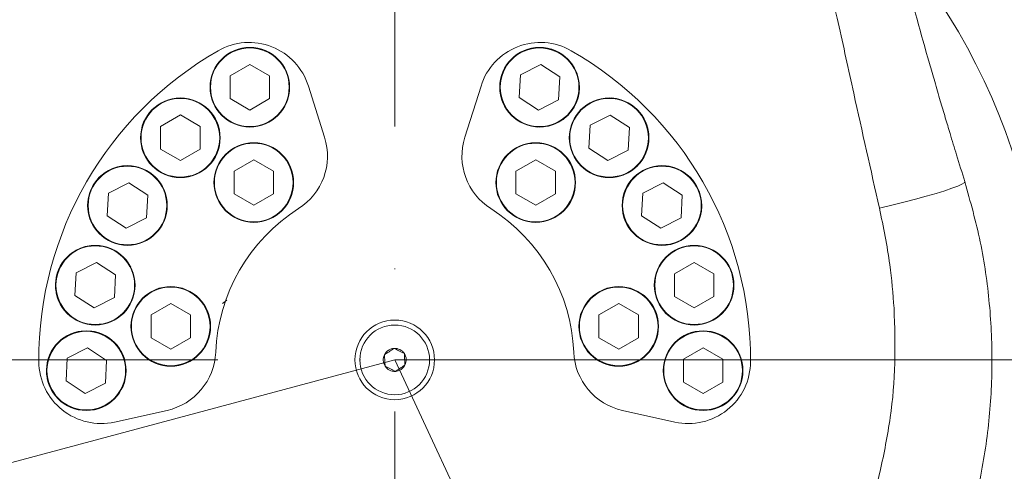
# Model space of a CAD drawing. Header units: millimetres. Extents: x 51337 to 61814, y -21781 to -12277.
# Tile 107 of 256: x 55148 to 55345, y -15390 to -15299. Entities that reach past the tile are written whole.
import ezdxf

# ---------------------------------------------------------------- set-up
doc = ezdxf.new("R2010")
doc.units = ezdxf.units.MM
doc.header["$LTSCALE"] = 0.3175
doc.linetypes.add('ACAD_ISO10W100', pattern=[18, 12, -3, 0, -3])
doc.linetypes.add('CENTER', pattern=[50.8, 31.75, -6.35, 6.35, -6.35])
for name, color, linetype, lineweight in [('1轮廓实线层', 7, 'Continuous', 18), ('7标注层', 4, 'Continuous', 13), ('cen', 2, 'CENTER', 18), ('sub', 1, 'Continuous', 18), ('中心线', 4, 'ACAD_ISO10W100', 20), ('粗实线', 7, 'Continuous', 18)]:
    doc.layers.add(name, color=color, linetype=linetype, lineweight=lineweight)
doc.styles.add('标准汉字', font='gbenor.shx', dxfattribs={"bigfont": 'gbcbig.shx'})
doc.dimstyles.new('M1：18.5', dxfattribs={"dimscale": 18.5, "dimtxt": 3.5, "dimasz": 2.5, "dimexe": 2, "dimexo": 0, "dimgap": 1.5, "dimtad": 1, "dimdec": 4, "dimdsep": 46, "dimtxsty": '标准汉字', "dimcen": 5, "dimdle": 5, "dimclrd": 1, "dimclre": 1, "dimclrt": 256, "dimadec": 4, "dimazin": 2, "dimtfac": 1, "dimtdec": 4, "dimtmove": 2, "dimatfit": 3, "dimfxl": 1, "dimfrac": 2, "dimtolj": 1, "dimarcsym": 0})

# ---------------------------------------------------------------- blocks, each defined once
blk = doc.blocks.new('*D5')
at = {"layer": '7标注层', "color": 1, "lineweight": -2, "ltscale": 30, "transparency": 16777216}
for p, q in [((54423.73, -15374.81), (54405.93, -15323.13)), ((54488.84, -15563.91), (54242.86, -15629.82))]:
    blk.add_line(p, q, dxfattribs=at)
blk.add_arc((54488.84, -15563.91), 217.66, 121.1979, 182.8021, dxfattribs=at)
at = {"layer": '7标注层', "color": 1, "lineweight": 18, "transparency": 16777216}
for points in [[(54379.37, -15384.71), (54372.83, -15370.75), (54417.98, -15358.11)], [(54263.83, -15575.74), (54279.06, -15573.36), (54278.6, -15620.24)]]:
    blk.add_solid(points, dxfattribs=at)
at = {"layer": 'Defpoints', "color": 0, "lineweight": 18, "transparency": 16777216}
for p in [(55222.94, -15367.21), (54423.73, -15374.81), (54296.66, -15461.73), (54488.84, -15563.91), (54488.84, -15563.91)]:
    blk.add_point(p, dxfattribs=at)
at = {"layer": '7标注层', "transparency": 16777216, "insert": (54243.58, -15433.5), "char_height": 64.75, "attachment_point": 5, "rotation": 62, "style": '标准汉字'}
blk.add_mtext('\\A1;86%%d', dxfattribs=at)
blk = doc.blocks.new('*D7')
at = {"layer": '7标注层', "color": 1, "lineweight": -2, "ltscale": 30, "transparency": 16777216}
blk.add_arc((55222.94, -15367.21), 178.18, 104.9142, 180.0858, dxfattribs=at)
at = {"layer": '7标注层', "color": 1, "lineweight": 18, "transparency": 16777216}
for points in [[(55178.09, -15202.67), (55176.09, -15187.39), (55222.94, -15189.03)], [(55037.12, -15368.49), (55052.41, -15366.46), (55050.83, -15413.32)]]:
    blk.add_solid(points, dxfattribs=at)
at = {"layer": 'Defpoints', "color": 0, "lineweight": 18, "transparency": 16777216}
for p in [(55222.94, -14503.48), (55081.58, -15258.74), (55222.94, -15367.21), (55222.94, -15491.87), (54488.84, -15563.91)]:
    blk.add_point(p, dxfattribs=at)
at = {"layer": '7标注层', "transparency": 16777216, "insert": (55033.88, -15222.14), "char_height": 64.75, "attachment_point": 5, "rotation": 52.5, "style": '标准汉字'}
blk.add_mtext('\\A1;105%%d', dxfattribs=at)
blk = doc.blocks.new('*D8')
at = {"layer": '7标注层', "color": 1, "lineweight": -2, "ltscale": 30, "transparency": 16777216}
blk.add_arc((55222.94, -15367.21), 314.86, 303.4237, 81.5763, dxfattribs=at)
at = {"layer": '7标注层', "color": 1, "lineweight": 18, "transparency": 16777216}
for points in [[(55269.64, -15048.05), (55268.5, -15063.43), (55222.94, -15052.34)], [(55392.62, -15623.27), (55400.14, -15636.73), (55356.01, -15652.57)]]:
    blk.add_solid(points, dxfattribs=at)
at = {"layer": 'Defpoints', "color": 0, "lineweight": 18, "transparency": 16777216}
for p in [(55222.94, -14503.48), (55530.35, -15299.06), (55222.94, -15367.21), (55222.94, -15491.87), (55544.13, -16056)]:
    blk.add_point(p, dxfattribs=at)
at = {"layer": '7标注层', "transparency": 16777216, "insert": (55589.05, -15286.05), "char_height": 64.75, "attachment_point": 5, "rotation": 282.5, "style": '标准汉字'}
blk.add_mtext('\\A1;155%%d', dxfattribs=at)
blk = doc.blocks.new('*D9')
at = {"layer": '7标注层', "color": 1, "lineweight": -2, "ltscale": 30, "transparency": 16777216}
blk.add_arc((55409.45, -14407.21), 236.69, 285.2137, 348.7863, dxfattribs=at)
at = {"layer": '7标注层', "color": 1, "lineweight": 18, "transparency": 16777216}
for points in [[(55649.29, -14453.99), (55633.95, -14452.48), (55646.14, -14407.21)], [(55470.27, -14628), (55472.85, -14643.2), (55425.96, -14643.32)]]:
    blk.add_solid(points, dxfattribs=at)
at = {"layer": 'Defpoints', "color": 0, "lineweight": 18, "transparency": 16777216}
for p in [(55222.94, -14407.21), (56304.94, -14407.21), (55582.55, -14568.63), (55422.46, -14593.26), (55497.93, -15672.62)]:
    blk.add_point(p, dxfattribs=at)
at = {"layer": '7标注层', "transparency": 16777216, "insert": (55538.58, -14527.62), "char_height": 64.75, "attachment_point": 5, "rotation": 47, "style": '标准汉字'}
blk.add_mtext('\\A1;86%%d', dxfattribs=at)
blk = doc.blocks.new('*D21')
at = {"layer": '7标注层', "color": 1, "lineweight": -2, "ltscale": 30, "transparency": 16777216}
for p, q in [((53788.54, -14715.21), (57415.23, -14715.21)), ((57378.23, -15320.96), (57378.23, -14761.46)), ((57083.27, -15367.21), (57415.23, -15367.21))]:
    blk.add_line(p, q, dxfattribs=at)
at = {"layer": '7标注层', "color": 1, "lineweight": 18, "transparency": 16777216}
for points in [[(57385.94, -14761.46), (57370.53, -14761.46), (57378.23, -14715.21)], [(57370.53, -15320.96), (57385.94, -15320.96), (57378.23, -15367.21)]]:
    blk.add_solid(points, dxfattribs=at)
at = {"layer": 'Defpoints', "color": 0, "lineweight": 18, "transparency": 16777216}
for p in [(53788.54, -14715.21), (57378.23, -14715.21), (57083.27, -15367.21)]:
    blk.add_point(p, dxfattribs=at)
at = {"layer": '7标注层', "transparency": 16777216, "insert": (57318.11, -15041.21), "char_height": 64.75, "attachment_point": 5, "rotation": 90, "style": '标准汉字'}
blk.add_mtext('\\A1;652', dxfattribs=at)
blk = doc.blocks.new('*D22')
at = {"layer": '7标注层', "color": 1, "lineweight": -2, "ltscale": 30, "transparency": 16777216}
for p, q in [((55222.94, -13506.88), (57572.12, -13506.88)), ((57535.12, -13553.13), (57535.12, -15320.96)), ((57083.27, -15367.21), (57572.12, -15367.21))]:
    blk.add_line(p, q, dxfattribs=at)
at = {"layer": '7标注层', "color": 1, "lineweight": 18, "transparency": 16777216}
for points in [[(57542.83, -13553.13), (57527.41, -13553.13), (57535.12, -13506.88)], [(57527.41, -15320.96), (57542.83, -15320.96), (57535.12, -15367.21)]]:
    blk.add_solid(points, dxfattribs=at)
at = {"layer": 'Defpoints', "color": 0, "lineweight": 18, "transparency": 16777216}
for p in [(55222.94, -13506.88), (57083.27, -15367.21), (57535.12, -15367.21)]:
    blk.add_point(p, dxfattribs=at)
at = {"layer": '7标注层', "transparency": 16777216, "insert": (57474.99, -14437.04), "char_height": 64.75, "attachment_point": 5, "rotation": 90, "style": '标准汉字'}
blk.add_mtext('\\A1;1860.3', dxfattribs=at)
blk = doc.blocks.new('*D25')
at = {"layer": '7标注层', "color": 1, "lineweight": -2, "ltscale": 30, "transparency": 16777216}
for p, q in [((57083.27, -15367.21), (57415.23, -15367.21)), ((57378.23, -15413.46), (57378.23, -16394.6)), ((54513.3, -16440.85), (57415.23, -16440.85))]:
    blk.add_line(p, q, dxfattribs=at)
at = {"layer": '7标注层', "color": 1, "lineweight": 18, "transparency": 16777216}
for points in [[(57385.94, -15413.46), (57370.53, -15413.46), (57378.23, -15367.21)], [(57370.53, -16394.6), (57385.94, -16394.6), (57378.23, -16440.85)]]:
    blk.add_solid(points, dxfattribs=at)
at = {"layer": 'Defpoints', "color": 0, "lineweight": 18, "transparency": 16777216}
for p in [(57083.27, -15367.21), (54513.3, -16440.85), (57378.23, -16440.85)]:
    blk.add_point(p, dxfattribs=at)
at = {"layer": '7标注层', "transparency": 16777216, "insert": (57318.11, -15904.03), "char_height": 64.75, "attachment_point": 5, "rotation": 90, "style": '标准汉字'}
blk.add_mtext('\\A1;1073.6', dxfattribs=at)
blk = doc.blocks.new('*D26')
at = {"layer": '7标注层', "color": 1, "lineweight": -2, "ltscale": 30, "transparency": 16777216}
for p, q in [((57083.27, -15367.21), (57572.12, -15367.21)), ((57535.12, -16602.81), (57535.12, -15413.46)), ((54306.71, -16649.06), (57572.12, -16649.06))]:
    blk.add_line(p, q, dxfattribs=at)
at = {"layer": '7标注层', "color": 1, "lineweight": 18, "transparency": 16777216}
for points in [[(57542.83, -15413.46), (57527.41, -15413.46), (57535.12, -15367.21)], [(57527.41, -16602.81), (57542.83, -16602.81), (57535.12, -16649.06)]]:
    blk.add_solid(points, dxfattribs=at)
at = {"layer": 'Defpoints', "color": 0, "lineweight": 18, "transparency": 16777216}
for p in [(57083.27, -15367.21), (57535.12, -15367.21), (54306.71, -16649.06)]:
    blk.add_point(p, dxfattribs=at)
at = {"layer": '7标注层', "transparency": 16777216, "insert": (57474.99, -16008.13), "char_height": 64.75, "attachment_point": 5, "rotation": 90, "style": '标准汉字'}
blk.add_mtext('\\A1;1281.9', dxfattribs=at)
blk = doc.blocks.new('*D31')
at = {"layer": '7标注层', "color": 1, "lineweight": -2, "ltscale": 30, "transparency": 16777216}
for p, q in [((57083.27, -15367.21), (57083.27, -17378.73)), ((55072.94, -15907.73), (55072.94, -17378.73)), ((55119.19, -17341.73), (57037.02, -17341.73))]:
    blk.add_line(p, q, dxfattribs=at)
at = {"layer": '7标注层', "color": 1, "lineweight": 18, "transparency": 16777216}
for points in [[(55119.19, -17334.03), (55119.19, -17349.44), (55072.94, -17341.73)], [(57037.02, -17349.44), (57037.02, -17334.03), (57083.27, -17341.73)]]:
    blk.add_solid(points, dxfattribs=at)
at = {"layer": 'Defpoints', "color": 0, "lineweight": 18, "transparency": 16777216}
for p in [(57083.27, -15367.21), (55072.94, -15907.73), (57083.27, -17341.73)]:
    blk.add_point(p, dxfattribs=at)
at = {"layer": '7标注层', "transparency": 16777216, "insert": (56078.11, -17281.61), "char_height": 64.75, "attachment_point": 5, "style": '标准汉字'}
blk.add_mtext('\\A1;2010.3', dxfattribs=at)

msp = doc.modelspace()

# ---------------------------------------------------------------- linework, layer by layer
at = {"layer": '1轮廓实线层', "ltscale": 30}
msp.add_lwpolyline([(55337.48017, -15331.40881), (55337.3581, -15331.63203), (55336.88088, -15331.93401), (55336.0583, -15332.30856), (55334.90723, -15332.748), (55333.45126, -15333.24332), (55331.72024, -15333.78436), (55329.74966, -15334.36004), (55327.57991, -15334.95855), (55325.25548, -15335.56762), (55322.82401, -15336.17478), (55320.33535, -15336.76756)], dxfattribs=at)
for centre, radius, start, end in [((55222.94446, -15367.20784), 131, 296.2939491, 39.9858704), ((55193.68411, -15315.97472), 12.5, 17.5, 119.7316337), ((55252.20481, -15315.97472), 12.5, 60.2683663, 162.5), ((55222.94446, -15367.20784), 71.5, 119.7316337, 180.2683663), ((55252.05169, -15312.46509), 8, 330, 86.8797661), ((55222.94446, -15367.20784), 71.5, 359.7316337, 60.2683663), ((55266.01328, -15322.60877), 8, 330, 86.8797661), ((55252.05169, -15312.46509), 8, 266.8797661, 330), ((55196.93147, -15326.27405), 12.5, 302.4355271, 17.5), ((55248.95744, -15326.27405), 12.5, 162.5, 237.5644729), ((55266.01328, -15322.60877), 8, 266.8797661, 330), ((55169.25088, -15336.20784), 8, 90, 206.8797661), ((55169.25088, -15336.20784), 8, 26.8797661, 90), ((55276.63803, -15336.20784), 8, 330, 86.8797661), ((55222.94446, -15367.20784), 36, 122.4355271, 177.5644729), ((55222.94446, -15367.20784), 36, 2.4355271, 57.5644729), ((55276.63803, -15336.20784), 8, 266.8797661, 330), ((55162.78612, -15352.20868), 8, 90, 206.8797661), ((55162.78612, -15352.20868), 8, 26.8797661, 90), ((55160.98223, -15369.37161), 8, 90, 206.8797661), ((55160.98223, -15369.37161), 8, 26.8797661, 90), ((55222.94446, -15367.20784), 2.3094, 93.1576196, 153.1576196), ((55222.94446, -15367.20784), 2.3094, 33.1576196, 93.1576196), ((55174.48827, -15365.14682), 12.5, 282.5, 357.5644729), ((55222.94446, -15367.20784), 2.3094, 153.1576196, 213.1576196), ((55222.94446, -15367.20784), 2.3094, 333.1576196, 33.1576196), ((55271.40065, -15365.14682), 12.5, 182.4355271, 257.5), ((55163.94511, -15367.48418), 12.5, 180.2683663, 282.5), ((55222.94446, -15367.20784), 2.3094, 213.1576196, 273.1576196), ((55222.94446, -15367.20784), 2.3094, 273.1576196, 333.1576196), ((55281.94381, -15367.48418), 12.5, 257.5, 359.7316337), ((55222.94446, -15367.20784), 137.245, 182.2398931, 259.4356788), ((55222.94446, -15367.20784), 131, 182.2398931, 287.4634984), ((55222.94446, -15367.20784), 141.33798, 185.8250621, 256.9543383)]:
    msp.add_arc(centre, radius, start, end, dxfattribs=at)
at = {"layer": 'cen', "ltscale": 30}
for q in [(54488.84083, -15563.91031), (55982.94446, -15367.20784)]:
    msp.add_line((55222.94446, -15367.20784), q, dxfattribs=at)
at = {"layer": 'sub', "color": 4, "ltscale": 30}
msp.add_line((55222.94446, -15367.20784), (55544.13434, -16056.00175), dxfattribs=at)
msp.add_arc((55222.94446, -15367.20784), 1860.32904, 295, 195, dxfattribs=at)
at = {"layer": '中心线', "ltscale": 30}
for p, q in [((55222.94446, -15491.86799), (55222.94446, -14503.48288)), ((55073.10301, -15367.20784), (55372.78591, -15367.20784))]:
    msp.add_line(p, q, dxfattribs=at)
at = {"layer": '粗实线', "ltscale": 30}
for p, q in [((55193.83722, -15307.89009), (55189.87515, -15310.17759)), ((55197.79929, -15310.17759), (55193.83722, -15307.89009)), ((55252.30072, -15307.89687), (55248.22001, -15309.96532)), ((55256.1324, -15310.39664), (55252.30072, -15307.89687)), ((55189.87515, -15310.17759), (55189.87515, -15314.75259)), ((55197.79929, -15314.75259), (55197.79929, -15310.17759)), ((55248.22001, -15309.96532), (55247.97099, -15314.53353)), ((55255.88338, -15314.96486), (55256.1324, -15310.39664)), ((55208.85293, -15322.51523), (55205.60557, -15312.2159)), ((55240.28335, -15312.2159), (55237.03598, -15322.51523)), ((55189.87515, -15314.75259), (55193.83722, -15317.04009)), ((55193.83722, -15317.04009), (55197.79929, -15314.75259)), ((55247.97099, -15314.53353), (55251.80267, -15317.0333)), ((55251.80267, -15317.0333), (55255.88338, -15314.96486)), ((55179.87564, -15318.03377), (55175.91357, -15320.32127)), ((55183.83771, -15320.32127), (55179.87564, -15318.03377)), ((55266.2623, -15318.04055), (55262.1816, -15320.109)), ((55270.09398, -15320.54032), (55266.2623, -15318.04055)), ((55175.91357, -15320.32127), (55175.91357, -15324.89627)), ((55183.83771, -15324.89627), (55183.83771, -15320.32127)), ((55262.1816, -15320.109), (55261.93257, -15324.67722)), ((55269.84496, -15325.10854), (55270.09398, -15320.54032)), ((55175.91357, -15324.89627), (55179.87564, -15327.18377)), ((55179.87564, -15327.18377), (55183.83771, -15324.89627)), ((55261.93257, -15324.67722), (55265.76425, -15327.17699)), ((55265.76425, -15327.17699), (55269.84496, -15325.10854)), ((55194.62004, -15327.02417), (55190.65798, -15329.31167)), ((55198.58211, -15329.31167), (55194.62004, -15327.02417)), ((55251.26887, -15327.02417), (55247.30681, -15329.31167)), ((55255.23094, -15329.31167), (55251.26887, -15327.02417)), ((55190.65798, -15329.31167), (55190.65798, -15333.88667)), ((55198.58211, -15333.88667), (55198.58211, -15329.31167)), ((55247.30681, -15329.31167), (55247.30681, -15333.88667)), ((55255.23094, -15333.88667), (55255.23094, -15329.31167)), ((55169.49991, -15331.63962), (55165.4192, -15333.70807)), ((55173.33159, -15334.13939), (55169.49991, -15331.63962)), ((55276.88706, -15331.63962), (55272.80635, -15333.70807)), ((55280.71874, -15334.13939), (55276.88706, -15331.63962)), ((55165.4192, -15333.70807), (55165.17018, -15338.27628)), ((55173.08256, -15338.70761), (55173.33159, -15334.13939)), ((55190.65798, -15333.88667), (55194.62004, -15336.17417)), ((55194.62004, -15336.17417), (55198.58211, -15333.88667)), ((55247.30681, -15333.88667), (55251.26887, -15336.17417)), ((55251.26887, -15336.17417), (55255.23094, -15333.88667)), ((55272.80635, -15333.70807), (55272.55733, -15338.27628)), ((55280.46971, -15338.70761), (55280.71874, -15334.13939)), ((55165.17018, -15338.27628), (55169.00186, -15340.77605)), ((55169.00186, -15340.77605), (55173.08256, -15338.70761)), ((55272.55733, -15338.27628), (55276.38901, -15340.77605)), ((55276.38901, -15340.77605), (55280.46971, -15338.70761)), ((55163.03515, -15347.64046), (55158.95444, -15349.70891)), ((55166.86683, -15350.14023), (55163.03515, -15347.64046)), ((55283.10279, -15347.63368), (55279.14073, -15349.92118)), ((55287.06486, -15349.92118), (55283.10279, -15347.63368)), ((55158.95444, -15349.70891), (55158.70542, -15354.27713)), ((55166.6178, -15354.70845), (55166.86683, -15350.14023)), ((55279.14073, -15349.92118), (55279.14073, -15354.49618)), ((55287.06486, -15354.49618), (55287.06486, -15349.92118)), ((55158.70542, -15354.27713), (55162.5371, -15356.7769)), ((55162.5371, -15356.7769), (55166.6178, -15354.70845)), ((55279.14073, -15354.49618), (55283.10279, -15356.78368)), ((55283.10279, -15356.78368), (55287.06486, -15354.49618)), ((55177.94424, -15355.90751), (55173.98217, -15358.19501)), ((55181.9063, -15358.19501), (55177.94424, -15355.90751)), ((55188.36337, -15355.87173), (55189.1841, -15355.22124)), ((55267.94468, -15355.90751), (55263.98261, -15358.19501)), ((55271.90675, -15358.19501), (55267.94468, -15355.90751)), ((55173.98217, -15358.19501), (55173.98217, -15362.77001)), ((55181.9063, -15362.77001), (55181.9063, -15358.19501)), ((55263.98261, -15358.19501), (55263.98261, -15362.77001)), ((55271.90675, -15362.77001), (55271.90675, -15358.19501)), ((55173.98217, -15362.77001), (55177.94424, -15365.05751)), ((55177.94424, -15365.05751), (55181.9063, -15362.77001)), ((55263.98261, -15362.77001), (55267.94468, -15365.05751)), ((55267.94468, -15365.05751), (55271.90675, -15362.77001)), ((55161.23125, -15364.80339), (55157.15055, -15366.87184)), ((55165.06293, -15367.30316), (55161.23125, -15364.80339)), ((55284.90669, -15364.79661), (55280.94462, -15367.08411)), ((55288.86876, -15367.08411), (55284.90669, -15364.79661)), ((55157.15055, -15366.87184), (55156.90152, -15371.44005)), ((55164.81391, -15371.87138), (55165.06293, -15367.30316)), ((55280.94462, -15367.08411), (55280.94462, -15371.65911)), ((55288.86876, -15371.65911), (55288.86876, -15367.08411)), ((55156.90152, -15371.44005), (55160.7332, -15373.93982)), ((55160.7332, -15373.93982), (55164.81391, -15371.87138)), ((55280.94462, -15371.65911), (55284.90669, -15373.94661)), ((55284.90669, -15373.94661), (55288.86876, -15371.65911)), ((55166.6506, -15379.68788), (55177.19376, -15377.35052)), ((55268.69515, -15377.35052), (55279.23832, -15379.68788))]:
    msp.add_line(p, q, dxfattribs=at)
for centre, radius in [((55193.83722, -15312.46509), 8), ((55193.83722, -15312.46509), 7.9), ((55252.05169, -15312.46509), 8), ((55252.05169, -15312.46509), 7.9), ((55179.87564, -15322.60877), 8), ((55179.87564, -15322.60877), 7.9), ((55266.01328, -15322.60877), 8), ((55266.01328, -15322.60877), 7.9), ((55194.62004, -15331.59917), 8), ((55194.62004, -15331.59917), 7.9), ((55251.26887, -15331.59917), 8), ((55251.26887, -15331.59917), 7.9), ((55169.25088, -15336.20784), 8), ((55169.25088, -15336.20784), 7.9), ((55276.63803, -15336.20784), 8), ((55276.63803, -15336.20784), 7.9), ((55162.78612, -15352.20868), 8), ((55162.78612, -15352.20868), 7.9), ((55283.10279, -15352.20868), 8), ((55283.10279, -15352.20868), 7.9), ((55177.94424, -15360.48251), 8), ((55177.94424, -15360.48251), 7.9), ((55267.94468, -15360.48251), 8), ((55267.94468, -15360.48251), 7.9), ((55222.94446, -15367.20784), 8), ((55222.94446, -15367.20784), 7), ((55160.98223, -15369.37161), 8), ((55160.98223, -15369.37161), 7.9), ((55284.90669, -15369.37161), 8), ((55284.90669, -15369.37161), 7.9)]:
    msp.add_circle(centre, radius, dxfattribs=at)
for points, knots in [([(55323.54815, -15282.50009), (55324.22684, -15285.1098), (55325.64137, -15290.54901), (55327.91994, -15298.94413), (55329.881, -15305.93715), (55331.45357, -15311.40418), (55332.5145, -15315.03912), (55333.54434, -15318.51874), (55334.62716, -15322.13083), (55335.92543, -15326.40655), (55336.92383, -15329.61884), (55337.48017, -15331.40881)], [0, 0, 0, 0, 63680.055434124, 132722.937795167, 205569.774551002, 235436.228259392, 267323.270173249, 295185.604424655, 321335.527160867, 356602.084971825, 400985.284958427, 400985.284958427, 400985.284958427, 400985.284958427]), ([(55308.96536, -15286.25594), (55309.99694, -15290.65095), (55312.1364, -15299.76606), (55315.80058, -15316.63166), (55318.60057, -15329.06452), (55320.33535, -15336.76756)], [0, 0, 0, 0, 39705.56813257, 82348.074041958, 151796.021534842, 151796.021534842, 151796.021534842, 151796.021534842]), ([(55337.48017, -15331.40881), (55338.60443, -15335.42674), (55340.8543, -15343.46739), (55342.61596, -15355.9103), (55343.16137, -15368.46766), (55342.3656, -15381.03554), (55340.27578, -15393.38866), (55336.93086, -15405.39458), (55332.39336, -15416.92829), (55326.69062, -15427.93614), (55319.84273, -15438.36159), (55311.9002, -15448.07781), (55302.92927, -15456.96031), (55293.07631, -15464.85311), (55282.45002, -15471.66915), (55271.23455, -15477.29962), (55259.56577, -15481.70707), (55247.57759, -15484.87008), (55235.32738, -15486.78148), (55222.87057, -15487.42484), (55210.33842, -15486.76604), (55197.8704, -15484.78491), (55185.67885, -15481.50723), (55173.89826, -15476.96916), (55162.72527, -15471.25486), (55152.27044, -15464.45174), (55142.63021, -15456.65512), (55133.84433, -15447.90703), (55125.95879, -15438.24243), (55119.07883, -15427.74713), (55113.3036, -15416.5226), (55108.73842, -15404.75758), (55105.43273, -15392.58508), (55103.43538, -15380.21741), (55102.73032, -15367.79577), (55103.32299, -15355.46602), (55105.08832, -15343.25105), (55107.30235, -15335.35475), (55108.40874, -15331.40881)], [0, 0, 0, 0, 41995.215342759, 84040.667408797, 126137.174310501, 168280.552979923, 210463.51613816, 251924.502444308, 293406.000984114, 334896.790605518, 376388.53710683, 418633.987825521, 460879.437439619, 503124.886960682, 545370.336767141, 587615.787042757, 629107.530225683, 670599.273288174, 712091.015765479, 753582.757782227, 795828.20729746, 838073.65711015, 880319.107393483, 922564.558072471, 964810.00876613, 1006301.751501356, 1047793.493673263, 1089285.235735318, 1130776.978915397, 1173022.434761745, 1215266.513652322, 1257500.013786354, 1299711.618098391, 1341891.62705768, 1383280.944626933, 1424625.939520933, 1465923.206480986, 1507174.04043706, 1507174.04043706, 1507174.04043706, 1507174.04043706]), ([(55320.33535, -15336.76756), (55321.11913, -15340.52402), (55322.50385, -15347.1607), (55323.04321, -15353.91644), (55323.27729, -15356.84833)], [0, 0, 0, 0, 60812.724428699, 107440.034490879, 107440.034490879, 107440.034490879, 107440.034490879]), ([(55320.49834, -15389.57608), (55321.23907, -15385.99192), (55322.72112, -15378.82071), (55323.63297, -15367.83918), (55323.3959, -15360.51349), (55323.27729, -15356.84833)], [0, 0, 0, 0, 50603.900197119, 101248.437988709, 151957.359028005, 151957.359028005, 151957.359028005, 151957.359028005]), ([(55222.81725, -15364.90194), (55222.72644, -15364.96127), (55222.31985, -15365.22691), (55221.65289, -15365.66265), (55221.10893, -15366.01803), (55220.88389, -15366.16506)], [0, 0, 0, 0, 21816.230188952, 97685.773677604, 151218.460644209, 151218.460644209, 151218.460644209, 151218.460644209]), ([(55224.87782, -15365.94472), (55224.50968, -15365.75842), (55223.82116, -15365.40999), (55223.13605, -15365.06328), (55222.81725, -15364.90194)], [0, 0, 0, 0, 57174.838640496, 106934.687850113, 106934.687850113, 106934.687850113, 106934.687850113]), ([(55220.88389, -15366.16506), (55220.90662, -15366.57702), (55220.94912, -15367.34752), (55220.99142, -15368.11419), (55221.0111, -15368.47095)], [0, 0, 0, 0, 57165.719583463, 106917.632384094, 106917.632384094, 106917.632384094, 106917.632384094]), ([(55225.00503, -15368.25062), (55224.9823, -15367.83866), (55224.93979, -15367.06816), (55224.8975, -15366.30148), (55224.87782, -15365.94472)], [0, 0, 0, 0, 57178.735766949, 106941.976685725, 106941.976685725, 106941.976685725, 106941.976685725]), ([(55221.0111, -15368.47095), (55221.37923, -15368.65725), (55222.06776, -15369.00569), (55222.75287, -15369.3524), (55223.07167, -15369.51373)], [0, 0, 0, 0, 57169.617114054, 106924.921975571, 106924.921975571, 106924.921975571, 106924.921975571]), ([(55223.07167, -15369.51373), (55223.2967, -15369.36671), (55223.84067, -15369.01132), (55224.50762, -15368.57558), (55224.91422, -15368.30994), (55225.00503, -15368.25062)], [0, 0, 0, 0, 53538.57840099, 129416.471562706, 151235.102693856, 151235.102693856, 151235.102693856, 151235.102693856]), ([(55320.49834, -15389.57608), (55319.49939, -15393.25283), (55317.52163, -15400.53226), (55313.12049, -15410.8701), (55307.76589, -15420.56001), (55301.39928, -15429.53676), (55294.09963, -15437.75736), (55286.09665, -15444.98847), (55277.54122, -15451.20071), (55268.57121, -15456.39658), (55259.10952, -15460.61741), (55249.27318, -15463.91417), (55242.49685, -15465.23324), (55239.10875, -15465.89277)], [0, 0, 0, 0, 46639.195609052, 92338.905731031, 137263.567704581, 182079.137553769, 226895.156314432, 271711.215952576, 313968.71794021, 356226.225454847, 398483.801203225, 440741.823386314, 482998.391885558, 482998.391885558, 482998.391885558, 482998.391885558])]:
    msp.add_open_spline(points, degree=3, knots=knots, dxfattribs=at)

# ---------------------------------------------------------------- dimensions: what is measured, and where the dimension line sits
at = {"layer": '7标注层', "ltscale": 30}
for base, p1, p2, angle, picture, middle in [((57535.11732, -15367.20784), (55222.94446, -13506.87879), (57083.2735, -15367.20784), 270, '*D22', (57474.99232, -14437.04332)), ((57378.23406, -14715.20523), (57083.2735, -15367.20784), (53788.53826, -14715.20523), 90, '*D21', (57318.10906, -15041.20653)), ((57535.11732, -15367.20784), (54306.71356, -16649.06176), (57083.2735, -15367.20784), 90, '*D26', (57474.99232, -16008.1348)), ((57378.23406, -16440.85063), (57083.2735, -15367.20784), (54513.30198, -16440.85063), 270, '*D25', (57318.10906, -15904.02924))]:
    dim = msp.add_linear_dim(base=base, p1=p1, p2=p2, angle=angle, dimstyle='M1：18.5', override={"dimdec": 1, "dimsah": 1, "dimtzin": 8}, dxfattribs=at)
    dim.commit()
    dim.dimension.update_dxf_attribs({"geometry": picture, "text_midpoint": middle})
for base, line1, line2, picture, middle in [((55582.5508, -14568.6293), ((55422.45727, -14593.25654), (55497.93377, -15672.62084)), ((55222.94446, -14407.20784), (56304.94446, -14407.20784)), '*D9', (55538.57816, -14527.62415)), ((55081.58376, -15258.73796), ((55222.94446, -15491.86799), (55222.94446, -14503.48288)), ((55222.94446, -15367.20784), (54488.84083, -15563.91031)), '*D7', (55033.88339, -15222.13618)), ((55530.34559, -15299.05865), ((55222.94446, -15367.20784), (55544.13434, -16056.00175)), ((55222.94446, -15491.86799), (55222.94446, -14503.48288)), '*D8', (55589.04539, -15286.04521)), ((54296.66251, -15461.72729), ((54488.84083, -15563.91031), (54423.7272, -15374.8066)), ((55222.94446, -15367.20784), (54488.84083, -15563.91031)), '*D5', (54243.57529, -15433.50031))]:
    dim = msp.add_angular_dim_2l(base=base, line1=line1, line2=line2, dimstyle='M1：18.5', override={"dimtad": 1, "dimtih": 0, "dimtoh": 0, "dimsah": 1, "dimtzin": 8}, dxfattribs=at)
    dim.commit()
    dim.dimension.update_dxf_attribs({"geometry": picture, "text_midpoint": middle})
dim = msp.add_linear_dim(base=(57083.2735, -17341.73449), p1=(55072.94446, -15907.72769), p2=(57083.2735, -15367.20784), dimstyle='M1：18.5', override={"dimdec": 1, "dimsah": 1, "dimtzin": 8}, dxfattribs=at)
dim.commit()
dim.dimension.update_dxf_attribs({"geometry": '*D31', "text_midpoint": (56078.10898, -17281.60949)})

doc.saveas('drawing.dxf')
